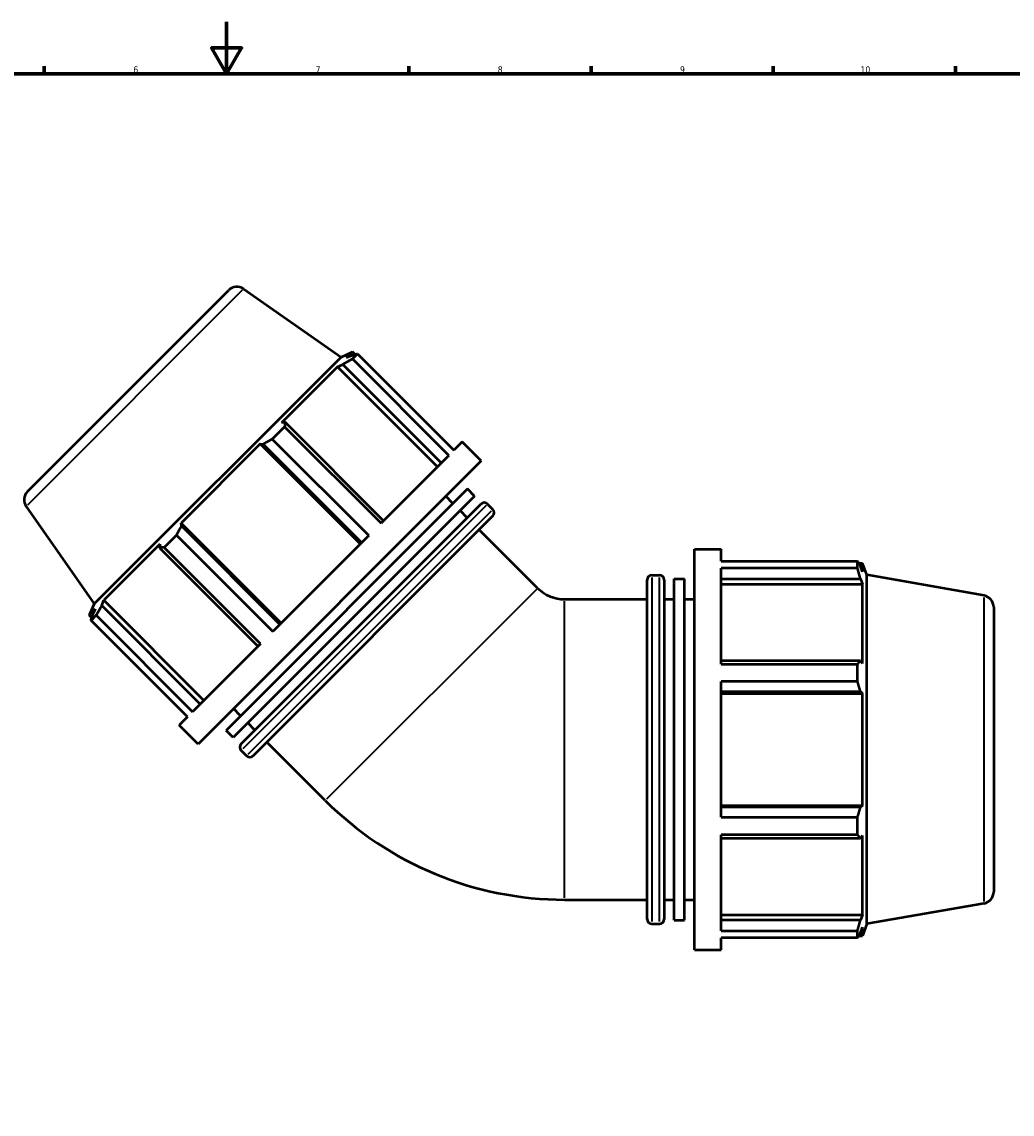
# Model space of a CAD drawing. Header units: millimetres. Extents: x -14 to 1254, y -246 to 1230.
# Tile 5 of 9: x 342 to 723, y 174 to 594. Entities that reach past the tile are written whole.
import ezdxf

# ---------------------------------------------------------------- set-up
doc = ezdxf.new("R2010")
doc.units = ezdxf.units.MM
for name, color, linetype, lineweight in [('Border (ISO)', 7, 'Continuous', 70), ('Visible (ISO)', 7, 'Continuous', 50), ('Visible Narrow (ISO)', 7, 'Continuous', 35)]:
    doc.layers.add(name, color=color, linetype=linetype, lineweight=lineweight)
doc.styles.add('Note Text (ISO)', font='tahoma.ttf')

# ---------------------------------------------------------------- blocks, each defined once
blk = doc.blocks.new('Borders Default Border')
at = {"layer": 'Border (ISO)'}
for p, q in [((350.42, 574), (350.42, 576.9)), ((490.58, 574), (490.58, 576.9)), ((560.67, 574), (560.67, 576.9)), ((630.75, 574), (630.75, 576.9)), ((700.83, 574), (700.83, 576.9))]:
    blk.add_line(p, q, dxfattribs=at)
at = {"layer": 'Border (ISO)', "flags": 128}
for points in [[(420.5, 594), (420.5, 574), (414.73, 584), (426.27, 584), (420.5, 574)], [(20, 20), (20, 574), (821, 574), (821, 20), (20, 20)]]:
    blk.add_lwpolyline(points, dxfattribs=at)
at = {"layer": 'Border (ISO)', "color": 232, "true_color": 0xca0064, "char_height": 2.5, "attachment_point": 7, "style": 'Note Text (ISO)'}
for s, insert in [('6', (384.66, 574.35)), ('7', (454.77, 574.4)), ('8', (524.81, 574.34)), ('9', (594.88, 574.35)), ('10', (664.29, 574.35))]:
    blk.add_mtext(s, dxfattribs=dict(at, insert=insert))

msp = doc.modelspace()

# ---------------------------------------------------------------- linework, layer by layer
at = {"layer": 'Visible (ISO)'}
for p, q in [((427.092, 491.351), (464.549, 465.124)), ((343.937, 413.456), (421.329, 490.847)), ((464.549, 465.124), (468.902, 467.154)), ((468.902, 467.154), (466.559, 464.81)), ((469.944, 466.112), (468.902, 467.154)), ((470.884, 466.362), (468.916, 464.393)), ((470.884, 466.362), (507.957, 429.289)), ((464.549, 465.124), (369.661, 370.236)), ((463.181, 461.433), (465.224, 462.287)), ((465.224, 462.287), (503.09, 424.422)), ((468.711, 465.774), (466.559, 464.81)), ((505.988, 427.32), (468.916, 464.393)), ((463.181, 461.433), (441.647, 439.899)), ((501.641, 422.973), (463.181, 461.433)), ((442.843, 438.32), (438.09, 433.567)), ((442.996, 440.059), (441.647, 439.899)), ((442.843, 438.32), (479.915, 401.248)), ((480.861, 402.194), (442.996, 440.059)), ((475.162, 396.494), (438.09, 433.567)), ((433.493, 431.745), (403.04, 401.292)), ((433.493, 431.745), (434.579, 431.641)), ((471.953, 393.285), (433.493, 431.745)), ((434.579, 431.641), (472.444, 393.776)), ((511.173, 432.506), (507.957, 429.289)), ((518.433, 425.246), (511.173, 432.506)), ((518.433, 425.246), (409.539, 316.351)), ((505.988, 427.32), (479.915, 401.248)), ((513.165, 414.463), (420.322, 321.619)), ((515.923, 411.705), (423.079, 318.862)), ((507.579, 408.876), (504.821, 411.634)), ((515.923, 411.705), (513.165, 414.463)), ((343.433, 407.692), (369.661, 370.236)), ((426.163, 316.429), (518.355, 408.622)), ((522.951, 406.571), (520.901, 408.622)), ((522.951, 404.026), (430.759, 311.833)), ((513.094, 403.361), (510.337, 406.119)), ((403.143, 400.206), (403.04, 401.292)), ((441.5, 362.832), (403.04, 401.292)), ((441.008, 362.341), (403.143, 400.206)), ((401.217, 396.695), (396.464, 391.941)), ((401.217, 396.695), (438.29, 359.622)), ((475.162, 396.494), (438.29, 359.622)), ((540.141, 376.314), (517.69, 398.765)), ((394.885, 393.137), (373.352, 371.603)), ((394.885, 393.137), (394.726, 391.788)), ((394.726, 391.788), (432.591, 353.923)), ((433.537, 354.869), (396.464, 391.941)), ((600.469, 237.265), (600.469, 391.265)), ((600.469, 391.265), (610.736, 391.265)), ((610.736, 386.717), (610.736, 391.265)), ((610.736, 386.717), (663.164, 386.717)), ((663.164, 383.933), (663.164, 386.717)), ((610.736, 347.06), (610.736, 383.933)), ((663.164, 383.933), (610.736, 383.933)), ((663.653, 385.875), (665.126, 385.875)), ((665.126, 382.561), (664.285, 384.764)), ((666.769, 381.361), (665.126, 385.875)), ((665.126, 382.561), (665.126, 385.875)), ((582.269, 249.075), (582.269, 379.455)), ((584.069, 381.255), (586.969, 381.255)), ((588.769, 379.455), (588.769, 249.075)), ((592.669, 248.615), (592.669, 379.916)), ((592.669, 379.916), (596.569, 379.916)), ((596.569, 248.615), (596.569, 379.916)), ((610.736, 379.833), (664.285, 379.833)), ((664.285, 379.833), (665.126, 377.784)), ((666.769, 247.17), (666.769, 381.361)), ((711.8, 373.421), (666.769, 381.361)), ((610.736, 377.784), (665.126, 377.784)), ((665.126, 347.331), (665.126, 377.784)), ((369.661, 370.236), (367.63, 365.882)), ((372.497, 369.56), (373.352, 371.603)), ((410.363, 331.695), (372.497, 369.56)), ((411.811, 333.144), (373.352, 371.603)), ((550.519, 372.015), (582.269, 372.015)), ((588.769, 372.015), (592.669, 372.015)), ((596.569, 372.015), (600.469, 372.015)), ((369.974, 368.226), (367.63, 365.882)), ((368.672, 364.84), (367.63, 365.882)), ((370.391, 365.869), (368.423, 363.9)), ((369.974, 368.226), (369.011, 366.073)), ((370.391, 365.869), (407.464, 328.796)), ((715.519, 368.99), (715.519, 259.541)), ((405.495, 326.827), (368.423, 363.9)), ((433.537, 354.869), (407.464, 328.796)), ((664.285, 348.398), (610.736, 348.398)), ((610.736, 347.06), (663.164, 347.06)), ((663.164, 340.338), (663.164, 347.06)), ((665.126, 347.331), (664.285, 348.398)), ((610.736, 288.193), (610.736, 340.338)), ((663.164, 340.338), (610.736, 340.338)), ((610.736, 336.494), (664.285, 336.494)), ((664.285, 336.494), (665.126, 335.799)), ((610.736, 335.799), (665.126, 335.799)), ((665.126, 292.732), (665.126, 335.799)), ((425.908, 327.206), (423.15, 329.963)), ((405.495, 326.827), (402.279, 323.611)), ((409.539, 316.351), (402.279, 323.611)), ((431.423, 321.69), (428.666, 324.448)), ((423.079, 318.862), (420.322, 321.619)), ((458.47, 294.643), (436.02, 317.094)), ((428.213, 311.833), (426.163, 313.884)), ((610.736, 292.732), (665.126, 292.732)), ((664.285, 292.037), (610.736, 292.037)), ((665.126, 292.732), (664.285, 292.037)), ((610.736, 288.193), (663.164, 288.193)), ((663.164, 281.471), (663.164, 288.193)), ((610.736, 244.598), (610.736, 281.471)), ((663.164, 281.471), (610.736, 281.471)), ((610.736, 280.133), (664.285, 280.133)), ((664.285, 280.133), (665.126, 281.2)), ((665.126, 250.747), (665.126, 281.2)), ((550.519, 256.515), (582.269, 256.515)), ((588.769, 256.515), (592.669, 256.515)), ((596.569, 256.515), (600.469, 256.515)), ((711.8, 255.11), (666.769, 247.17)), ((592.669, 248.615), (596.569, 248.615)), ((610.736, 250.747), (665.126, 250.747)), ((664.285, 248.698), (610.736, 248.698)), ((665.126, 250.747), (664.285, 248.698)), ((584.069, 247.275), (586.969, 247.275)), ((610.736, 244.598), (663.164, 244.598)), ((663.164, 241.814), (663.164, 244.598)), ((664.285, 243.767), (665.126, 245.97)), ((666.769, 247.17), (665.126, 242.655)), ((665.126, 242.655), (665.126, 245.97)), ((610.736, 237.265), (610.736, 241.814)), ((663.164, 241.814), (610.736, 241.814)), ((663.653, 242.655), (665.126, 242.655)), ((600.469, 237.265), (610.736, 237.265))]:
    msp.add_line(p, q, dxfattribs=at)
for centre, radius, start, end in [((424.511, 487.665), 4.5, 55, 135), ((347.119, 410.274), 4.5, 135, 215), ((519.628, 407.349), 1.8, 45, 135), ((521.679, 405.298), 1.8, 315, 45), ((584.069, 379.455), 1.8, 90, 180), ((586.969, 379.455), 1.8, 0, 90), ((550.519, 386.692), 14.676, 225, 270), ((711.019, 368.99), 4.5, 0, 80), ((427.435, 315.156), 1.8, 135, 225), ((429.486, 313.106), 1.8, 225, 315), ((550.519, 386.692), 130.176, 225, 270), ((711.019, 259.541), 4.5, 280, 0), ((584.069, 249.075), 1.8, 180, 270), ((586.969, 249.075), 1.8, 270, 0)]:
    msp.add_arc(centre, radius, start, end, dxfattribs=at)
for points, weights in [([(468.711, 465.774), (469.768, 466.07), (470.884, 466.362)], [2.61664606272, 2.58646808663, 2.55455110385]), ([(468.916, 464.393), (467.025, 463.326), (465.224, 462.287)], [2.55455110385, 2.58646808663, 2.61664606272]), ([(442.996, 440.059), (442.913, 439.215), (442.843, 438.32)], [2.61664606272, 2.58646808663, 2.55455110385]), ([(438.09, 433.567), (436.291, 432.592), (434.579, 431.641)], [2.55455110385, 2.58646808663, 2.61664606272]), ([(403.143, 400.206), (402.192, 398.494), (401.217, 396.695)], [2.61664606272, 2.58646808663, 2.55455110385]), ([(396.464, 391.941), (395.569, 391.871), (394.726, 391.788)], [2.55455110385, 2.58646808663, 2.61664606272]), ([(663.164, 386.717), (663.747, 385.721), (664.285, 384.764)], [1, 1.00145747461, 1.00209836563]), ([(664.285, 379.833), (663.747, 381.841), (663.164, 383.933)], [1.00209836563, 1.00145747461, 1]), ([(372.497, 369.56), (371.458, 367.76), (370.391, 365.869)], [2.61664606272, 2.58646808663, 2.55455110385]), ([(368.423, 363.9), (368.715, 365.017), (369.011, 366.073)], [2.55455110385, 2.58646808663, 2.61664606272]), ([(663.164, 347.06), (663.747, 347.743), (664.285, 348.398)], [1, 1.00145747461, 1.00209836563]), ([(664.285, 336.494), (663.747, 338.377), (663.164, 340.338)], [1.00209836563, 1.00145747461, 1]), ([(663.164, 288.193), (663.747, 290.154), (664.285, 292.037)], [1, 1.00145747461, 1.00209836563]), ([(664.285, 280.133), (663.747, 280.788), (663.164, 281.471)], [1.00209836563, 1.00145747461, 1]), ([(663.164, 244.598), (663.747, 246.69), (664.285, 248.698)], [1, 1.00145747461, 1.00209836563]), ([(664.285, 243.767), (663.747, 242.81), (663.164, 241.814)], [1.00209836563, 1.00145747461, 1])]:
    msp.add_rational_spline(points, weights, degree=2, dxfattribs=at)
at = {"layer": 'Visible Narrow (ISO)'}
for p, q in [((426.577, 490.836), (343.948, 408.207)), ((520.318, 408.039), (426.746, 314.467)), ((428.796, 312.416), (522.368, 405.988)), ((584.069, 380.431), (584.069, 248.1)), ((586.969, 248.1), (586.969, 380.431)), ((539.638, 375.811), (458.973, 295.146)), ((550.519, 257.226), (550.519, 371.304)), ((711.8, 255.838), (711.8, 372.693))]:
    msp.add_line(p, q, dxfattribs=at)

# ---------------------------------------------------------------- block references
msp.add_blockref('Borders Default Border', (0, 0))

doc.saveas('drawing.dxf')
